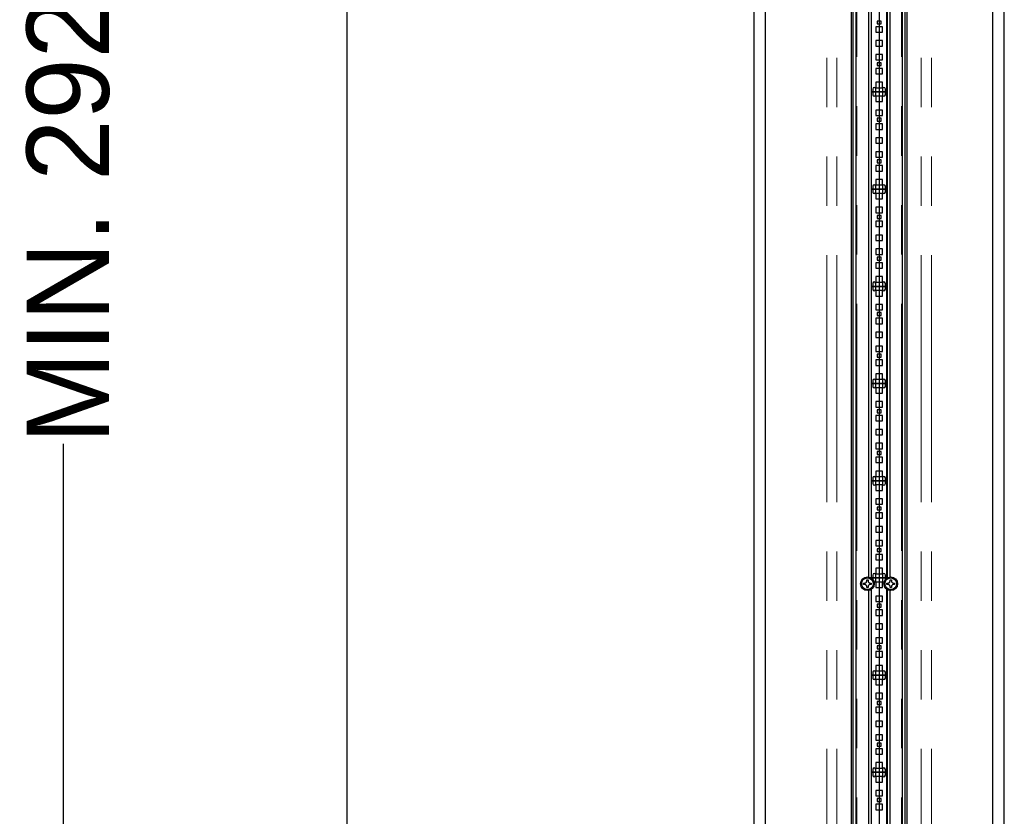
# Model space of a CAD drawing. Header units: millimetres. Extents: x 75 to 4122, y 120 to 5820.
# Tile 43 of 49: x 2187 to 2693, y 3309 to 3718. Entities that reach past the tile are written whole.
import ezdxf

# ---------------------------------------------------------------- set-up
doc = ezdxf.new("R2010")
doc.units = ezdxf.units.MM
doc.header["$LTSCALE"] = 20
doc.linetypes.add('PHANTOM', pattern=[12.7, 6.35, -1.27, 1.27, -1.27, 1.27, -1.27])
doc.layers.add('DISEGNO', color=7, linetype='Continuous')
doc.styles.add('SLDTEXTSTYLE0', font='ASTEP-SANS-REGULAR.TTF')
doc.dimstyles.new('SLDDIMSTYLE0', dxfattribs={"dimtxt": 55.654222, "dimasz": 40, "dimexe": 0, "dimexo": 0.0625, "dimgap": 13.913556, "dimtad": 0, "dimrnd": 1e-09, "dimzin": 12, "dimdsep": 46, "dimtxsty": 'SLDTEXTSTYLE0', "dimsah": 1, "dimcen": 0.09, "dimadec": 0, "dimazin": 3, "dimtfac": 1, "dimtofl": 0, "dimtmove": 0, "dimatfit": 3, "dimfxl": 0, "dimfrac": 2, "dimtolj": 1, "dimtzin": 12, "dimarcsym": 0})

# ---------------------------------------------------------------- blocks, each defined once
blk = doc.blocks.new('_D_2')
at = {"layer": 'DISEGNO', "color": 7}
for p, q in [((2544.27, 5121.21), (2335.13, 5121.21)), ((2355.13, 5121.21), (2355.13, 3875.47)), ((2355.13, 2491.21), (2355.13, 3736.95)), ((2544.27, 2491.21), (2335.13, 2491.21))]:
    blk.add_line(p, q, dxfattribs=at)
for points in [[(2355.13, 5121.21), (2347.63, 5081.21), (2362.63, 5081.21)], [(2355.13, 2491.21), (2362.63, 2531.21), (2347.63, 2531.21)]]:
    blk.add_solid(points, dxfattribs=at)
at = {"layer": 'DISEGNO', "color": 7, "insert": (2336.06, 3736.95), "char_height": 42.333, "attachment_point": 1, "rotation": 90, "style": 'SLDTEXTSTYLE0'}
blk.add_mtext('2630', dxfattribs=at)
blk = doc.blocks.new('_D_3')
at = {"layer": 'DISEGNO', "color": 7}
for p, q in [((2581.14, 5589.21), (2189.37, 5589.21)), ((2209.37, 5589.21), (2209.37, 4112.15)), ((2209.37, 2023.21), (2209.37, 3500.27)), ((2581.14, 2023.21), (2189.37, 2023.21))]:
    blk.add_line(p, q, dxfattribs=at)
for points in [[(2209.37, 5589.21), (2201.87, 5549.21), (2216.87, 5549.21)], [(2209.37, 2023.21), (2216.87, 2063.21), (2201.87, 2063.21)]]:
    blk.add_solid(points, dxfattribs=at)
at = {"layer": 'DISEGNO', "color": 7, "attachment_point": 1, "rotation": 90, "style": 'SLDTEXTSTYLE0'}
for s, insert, char_height in [('3550', (2190.3, 3973.15), 42.333), ('MIN. 2920 / MAX. ', (2190.3, 3500.27), 42.3333)]:
    blk.add_mtext(s, dxfattribs=dict(at, insert=insert, char_height=char_height))

msp = doc.modelspace()

# ---------------------------------------------------------------- linework, layer by layer
at = {"color": 7, "linetype": 'Continuous', "lineweight": 25}
for p, q in [((2564.267, 5121.211), (2564.267, 2491.211)), ((2570.267, 2491.211), (2570.267, 5121.211)), ((2687.01, 5121.211), (2687.01, 2491.211)), ((2693.01, 2491.211), (2693.01, 5121.211)), ((2614.208, 5096.211), (2614.208, 2864.211)), ((2615.208, 5096.211), (2615.208, 2864.211)), ((2616.613, 5096.211), (2616.613, 2863.011)), ((2628.636, 5096.211), (2628.636, 2864.211)), ((2628.638, 5096.211), (2628.638, 2864.211)), ((2628.638, 5096.211), (2628.638, 2864.211)), ((2628.641, 5096.211), (2628.641, 2864.211)), ((2640.663, 2863.011), (2640.663, 5096.211)), ((2642.069, 2864.211), (2642.069, 5096.211)), ((2643.068, 2864.211), (2643.068, 5096.211)), ((2623.138, 3980.746), (2623.138, 3431.675)), ((2624.488, 3981.239), (2624.488, 3431.182)), ((2632.788, 3981.239), (2632.788, 3431.182)), ((2634.138, 3980.746), (2634.138, 3431.675)), ((2624.638, 3731.211), (2624.638, 3681.211)), ((2632.638, 3681.211), (2632.638, 3731.211)), ((2627.638, 3717.671), (2627.638, 3716.171)), ((2629.638, 3717.671), (2627.638, 3717.671)), ((2627.638, 3716.171), (2629.638, 3716.171)), ((2629.638, 3716.171), (2629.638, 3717.671)), ((2630.388, 3714.751), (2626.888, 3714.751)), ((2626.888, 3714.751), (2626.888, 3711.951)), ((2626.888, 3711.951), (2630.388, 3711.951)), ((2630.388, 3711.951), (2630.388, 3714.751)), ((2630.388, 3707.611), (2626.888, 3707.611)), ((2626.888, 3707.611), (2626.888, 3704.811)), ((2630.388, 3704.811), (2630.388, 3707.611)), ((2626.888, 3704.811), (2630.388, 3704.811)), ((2626.888, 3700.471), (2626.888, 3697.671)), ((2630.388, 3700.471), (2626.888, 3700.471)), ((2626.888, 3697.671), (2630.388, 3697.671)), ((2627.638, 3696.251), (2627.638, 3694.751)), ((2629.638, 3696.251), (2627.638, 3696.251)), ((2629.638, 3694.751), (2629.638, 3696.251)), ((2630.388, 3697.671), (2630.388, 3700.471)), ((2630.388, 3693.331), (2626.888, 3693.331)), ((2626.888, 3693.331), (2626.888, 3690.531)), ((2626.888, 3690.531), (2630.388, 3690.531)), ((2627.638, 3694.751), (2629.638, 3694.751)), ((2630.388, 3690.531), (2630.388, 3693.331)), ((2630.388, 3686.191), (2626.888, 3686.191)), ((2626.888, 3686.191), (2626.888, 3683.391)), ((2630.388, 3683.391), (2630.388, 3686.191)), ((2624.638, 3681.211), (2624.638, 3631.211)), ((2625.388, 3681.211), (2624.638, 3681.211)), ((2624.638, 3681.211), (2625.388, 3681.211)), ((2625.388, 3682.711), (2625.388, 3681.211)), ((2625.388, 3681.211), (2625.388, 3679.711)), ((2626.888, 3681.211), (2625.388, 3681.211)), ((2625.388, 3681.211), (2626.888, 3681.211)), ((2626.888, 3683.391), (2630.388, 3683.391)), ((2626.888, 3681.211), (2626.888, 3682.711)), ((2626.888, 3679.711), (2626.888, 3681.211)), ((2630.388, 3681.211), (2626.888, 3681.211)), ((2626.888, 3681.211), (2630.388, 3681.211)), ((2630.388, 3682.711), (2630.388, 3681.211)), ((2630.388, 3681.211), (2630.388, 3679.711)), ((2631.888, 3681.211), (2630.388, 3681.211)), ((2630.388, 3681.211), (2631.888, 3681.211)), ((2631.888, 3681.211), (2631.888, 3682.711)), ((2631.888, 3679.711), (2631.888, 3681.211)), ((2632.638, 3681.211), (2631.888, 3681.211)), ((2631.888, 3681.211), (2632.638, 3681.211)), ((2632.638, 3631.211), (2632.638, 3681.211)), ((2626.888, 3679.031), (2626.888, 3676.231)), ((2630.388, 3679.031), (2626.888, 3679.031)), ((2626.888, 3676.231), (2630.388, 3676.231)), ((2630.388, 3676.231), (2630.388, 3679.031)), ((2630.388, 3671.891), (2626.888, 3671.891)), ((2626.888, 3671.891), (2626.888, 3669.091)), ((2630.388, 3669.091), (2630.388, 3671.891)), ((2626.888, 3669.091), (2630.388, 3669.091)), ((2627.638, 3667.671), (2627.638, 3666.171)), ((2629.638, 3667.671), (2627.638, 3667.671)), ((2627.638, 3666.171), (2629.638, 3666.171)), ((2629.638, 3666.171), (2629.638, 3667.671)), ((2626.888, 3664.751), (2626.888, 3661.951)), ((2630.388, 3664.751), (2626.888, 3664.751)), ((2626.888, 3661.951), (2630.388, 3661.951)), ((2630.388, 3661.951), (2630.388, 3664.751)), ((2626.888, 3657.611), (2626.888, 3654.811)), ((2630.388, 3657.611), (2626.888, 3657.611)), ((2630.388, 3654.811), (2630.388, 3657.611)), ((2626.888, 3654.811), (2630.388, 3654.811)), ((2626.888, 3650.471), (2626.888, 3647.671)), ((2630.388, 3650.471), (2626.888, 3650.471)), ((2630.388, 3647.671), (2630.388, 3650.471)), ((2626.888, 3647.671), (2630.388, 3647.671)), ((2627.638, 3646.251), (2627.638, 3644.751)), ((2629.638, 3646.251), (2627.638, 3646.251)), ((2629.638, 3644.751), (2629.638, 3646.251)), ((2626.888, 3643.331), (2626.888, 3640.531)), ((2630.388, 3643.331), (2626.888, 3643.331)), ((2626.888, 3640.531), (2630.388, 3640.531)), ((2627.638, 3644.751), (2629.638, 3644.751)), ((2630.388, 3640.531), (2630.388, 3643.331)), ((2630.388, 3636.191), (2626.888, 3636.191)), ((2626.888, 3636.191), (2626.888, 3633.391)), ((2630.388, 3633.391), (2630.388, 3636.191)), ((2624.638, 3631.211), (2624.638, 3581.211)), ((2625.388, 3631.211), (2624.638, 3631.211)), ((2624.638, 3631.211), (2625.388, 3631.211)), ((2625.388, 3632.711), (2625.388, 3631.211)), ((2625.388, 3631.211), (2625.388, 3629.711)), ((2626.888, 3631.211), (2625.388, 3631.211)), ((2625.388, 3631.211), (2626.888, 3631.211)), ((2626.888, 3633.391), (2630.388, 3633.391)), ((2626.888, 3631.211), (2626.888, 3632.711)), ((2626.888, 3629.711), (2626.888, 3631.211)), ((2630.388, 3631.211), (2626.888, 3631.211)), ((2626.888, 3631.211), (2630.388, 3631.211)), ((2630.388, 3632.711), (2630.388, 3631.211)), ((2630.388, 3631.211), (2630.388, 3629.711)), ((2631.888, 3631.211), (2630.388, 3631.211)), ((2630.388, 3631.211), (2631.888, 3631.211)), ((2631.888, 3631.211), (2631.888, 3632.711)), ((2631.888, 3629.711), (2631.888, 3631.211)), ((2632.638, 3631.211), (2631.888, 3631.211)), ((2631.888, 3631.211), (2632.638, 3631.211)), ((2632.638, 3581.211), (2632.638, 3631.211)), ((2630.388, 3629.031), (2626.888, 3629.031)), ((2626.888, 3629.031), (2626.888, 3626.231)), ((2626.888, 3626.231), (2630.388, 3626.231)), ((2630.388, 3626.231), (2630.388, 3629.031)), ((2626.888, 3621.891), (2626.888, 3619.091)), ((2630.388, 3621.891), (2626.888, 3621.891)), ((2630.388, 3619.091), (2630.388, 3621.891)), ((2626.888, 3619.091), (2630.388, 3619.091)), ((2626.888, 3614.751), (2626.888, 3611.951)), ((2630.388, 3614.751), (2626.888, 3614.751)), ((2627.638, 3617.671), (2627.638, 3616.171)), ((2629.638, 3617.671), (2627.638, 3617.671)), ((2627.638, 3616.171), (2629.638, 3616.171)), ((2629.638, 3616.171), (2629.638, 3617.671)), ((2630.388, 3611.951), (2630.388, 3614.751)), ((2626.888, 3611.951), (2630.388, 3611.951)), ((2630.388, 3607.611), (2626.888, 3607.611)), ((2626.888, 3607.611), (2626.888, 3604.811)), ((2626.888, 3604.811), (2630.388, 3604.811)), ((2630.388, 3604.811), (2630.388, 3607.611)), ((2626.888, 3600.471), (2626.888, 3597.671)), ((2630.388, 3600.471), (2626.888, 3600.471)), ((2630.388, 3597.671), (2630.388, 3600.471)), ((2626.888, 3597.671), (2630.388, 3597.671)), ((2627.638, 3596.251), (2627.638, 3594.751)), ((2629.638, 3596.251), (2627.638, 3596.251)), ((2627.638, 3594.751), (2629.638, 3594.751)), ((2629.638, 3594.751), (2629.638, 3596.251)), ((2626.888, 3593.331), (2626.888, 3590.531)), ((2630.388, 3593.331), (2626.888, 3593.331)), ((2626.888, 3590.531), (2630.388, 3590.531)), ((2630.388, 3590.531), (2630.388, 3593.331)), ((2626.888, 3586.191), (2626.888, 3583.391)), ((2630.388, 3586.191), (2626.888, 3586.191)), ((2630.388, 3583.391), (2630.388, 3586.191)), ((2624.638, 3581.211), (2624.638, 3531.211)), ((2625.388, 3581.211), (2624.638, 3581.211)), ((2624.638, 3581.211), (2625.388, 3581.211)), ((2625.388, 3582.711), (2625.388, 3581.211)), ((2625.388, 3581.211), (2625.388, 3579.711)), ((2626.888, 3581.211), (2625.388, 3581.211)), ((2625.388, 3581.211), (2626.888, 3581.211)), ((2626.888, 3583.391), (2630.388, 3583.391)), ((2626.888, 3581.211), (2626.888, 3582.711)), ((2626.888, 3579.711), (2626.888, 3581.211)), ((2630.388, 3581.211), (2626.888, 3581.211)), ((2626.888, 3581.211), (2630.388, 3581.211)), ((2630.388, 3582.711), (2630.388, 3581.211)), ((2630.388, 3581.211), (2630.388, 3579.711)), ((2631.888, 3581.211), (2630.388, 3581.211)), ((2630.388, 3581.211), (2631.888, 3581.211)), ((2631.888, 3581.211), (2631.888, 3582.711)), ((2631.888, 3579.711), (2631.888, 3581.211)), ((2632.638, 3581.211), (2631.888, 3581.211)), ((2631.888, 3581.211), (2632.638, 3581.211)), ((2632.638, 3531.211), (2632.638, 3581.211)), ((2626.888, 3579.031), (2626.888, 3576.231)), ((2630.388, 3579.031), (2626.888, 3579.031)), ((2626.888, 3576.231), (2630.388, 3576.231)), ((2630.388, 3576.231), (2630.388, 3579.031)), ((2630.388, 3571.891), (2626.888, 3571.891)), ((2626.888, 3571.891), (2626.888, 3569.091)), ((2626.888, 3569.091), (2630.388, 3569.091)), ((2630.388, 3569.091), (2630.388, 3571.891)), ((2630.388, 3564.751), (2626.888, 3564.751)), ((2626.888, 3564.751), (2626.888, 3561.951)), ((2627.638, 3567.671), (2627.638, 3566.171)), ((2629.638, 3567.671), (2627.638, 3567.671)), ((2627.638, 3566.171), (2629.638, 3566.171)), ((2629.638, 3566.171), (2629.638, 3567.671)), ((2630.388, 3561.951), (2630.388, 3564.751)), ((2626.888, 3561.951), (2630.388, 3561.951)), ((2630.388, 3557.611), (2626.888, 3557.611)), ((2626.888, 3557.611), (2626.888, 3554.811)), ((2626.888, 3554.811), (2630.388, 3554.811)), ((2630.388, 3554.811), (2630.388, 3557.611)), ((2630.388, 3550.471), (2626.888, 3550.471)), ((2626.888, 3550.471), (2626.888, 3547.671)), ((2630.388, 3547.671), (2630.388, 3550.471)), ((2626.888, 3547.671), (2630.388, 3547.671)), ((2627.638, 3546.251), (2627.638, 3544.751)), ((2629.638, 3546.251), (2627.638, 3546.251)), ((2627.638, 3544.751), (2629.638, 3544.751)), ((2629.638, 3544.751), (2629.638, 3546.251)), ((2626.888, 3543.331), (2626.888, 3540.531)), ((2630.388, 3543.331), (2626.888, 3543.331)), ((2626.888, 3540.531), (2630.388, 3540.531)), ((2630.388, 3540.531), (2630.388, 3543.331)), ((2630.388, 3536.191), (2626.888, 3536.191)), ((2626.888, 3536.191), (2626.888, 3533.391)), ((2630.388, 3533.391), (2630.388, 3536.191)), ((2624.638, 3531.211), (2625.388, 3531.211)), ((2624.638, 3531.211), (2624.638, 3481.211)), ((2625.388, 3531.211), (2624.638, 3531.211)), ((2625.388, 3532.711), (2625.388, 3531.211)), ((2625.388, 3531.211), (2626.888, 3531.211)), ((2625.388, 3531.211), (2625.388, 3529.711)), ((2626.888, 3531.211), (2625.388, 3531.211)), ((2626.888, 3533.391), (2630.388, 3533.391)), ((2626.888, 3531.211), (2626.888, 3532.711)), ((2626.888, 3531.211), (2630.388, 3531.211)), ((2626.888, 3529.711), (2626.888, 3531.211)), ((2630.388, 3531.211), (2626.888, 3531.211)), ((2630.388, 3529.031), (2626.888, 3529.031)), ((2626.888, 3529.031), (2626.888, 3526.231)), ((2630.388, 3532.711), (2630.388, 3531.211)), ((2630.388, 3531.211), (2631.888, 3531.211)), ((2630.388, 3531.211), (2630.388, 3529.711)), ((2631.888, 3531.211), (2630.388, 3531.211)), ((2630.388, 3526.231), (2630.388, 3529.031)), ((2631.888, 3531.211), (2631.888, 3532.711)), ((2631.888, 3531.211), (2632.638, 3531.211)), ((2631.888, 3529.711), (2631.888, 3531.211)), ((2632.638, 3531.211), (2631.888, 3531.211)), ((2632.638, 3481.211), (2632.638, 3531.211)), ((2626.888, 3526.231), (2630.388, 3526.231)), ((2626.888, 3521.891), (2626.888, 3519.091)), ((2630.388, 3521.891), (2626.888, 3521.891)), ((2626.888, 3519.091), (2630.388, 3519.091)), ((2630.388, 3519.091), (2630.388, 3521.891)), ((2626.888, 3514.751), (2626.888, 3511.951)), ((2630.388, 3514.751), (2626.888, 3514.751)), ((2627.638, 3517.671), (2627.638, 3516.171)), ((2629.638, 3517.671), (2627.638, 3517.671)), ((2627.638, 3516.171), (2629.638, 3516.171)), ((2629.638, 3516.171), (2629.638, 3517.671)), ((2630.388, 3511.951), (2630.388, 3514.751)), ((2626.888, 3511.951), (2630.388, 3511.951)), ((2630.388, 3507.611), (2626.888, 3507.611)), ((2626.888, 3507.611), (2626.888, 3504.811)), ((2626.888, 3504.811), (2630.388, 3504.811)), ((2630.388, 3504.811), (2630.388, 3507.611)), ((2630.388, 3500.471), (2626.888, 3500.471)), ((2626.888, 3500.471), (2626.888, 3497.671)), ((2630.388, 3497.671), (2630.388, 3500.471)), ((2626.888, 3497.671), (2630.388, 3497.671)), ((2626.888, 3493.331), (2626.888, 3490.531)), ((2630.388, 3493.331), (2626.888, 3493.331)), ((2627.638, 3496.251), (2627.638, 3494.751)), ((2629.638, 3496.251), (2627.638, 3496.251)), ((2627.638, 3494.751), (2629.638, 3494.751)), ((2629.638, 3494.751), (2629.638, 3496.251)), ((2630.388, 3490.531), (2630.388, 3493.331)), ((2626.888, 3490.531), (2630.388, 3490.531)), ((2626.888, 3486.191), (2626.888, 3483.391)), ((2630.388, 3486.191), (2626.888, 3486.191)), ((2626.888, 3483.391), (2630.388, 3483.391)), ((2630.388, 3483.391), (2630.388, 3486.191)), ((2624.638, 3481.211), (2625.388, 3481.211)), ((2624.638, 3481.211), (2624.638, 3431.211)), ((2625.388, 3481.211), (2624.638, 3481.211)), ((2625.388, 3482.711), (2625.388, 3481.211)), ((2625.388, 3481.211), (2626.888, 3481.211)), ((2625.388, 3481.211), (2625.388, 3479.711)), ((2626.888, 3481.211), (2625.388, 3481.211)), ((2626.888, 3481.211), (2626.888, 3482.711)), ((2626.888, 3481.211), (2630.388, 3481.211)), ((2626.888, 3479.711), (2626.888, 3481.211)), ((2630.388, 3481.211), (2626.888, 3481.211)), ((2626.888, 3479.031), (2626.888, 3476.231)), ((2630.388, 3479.031), (2626.888, 3479.031)), ((2630.388, 3482.711), (2630.388, 3481.211)), ((2630.388, 3481.211), (2631.888, 3481.211)), ((2630.388, 3481.211), (2630.388, 3479.711)), ((2631.888, 3481.211), (2630.388, 3481.211)), ((2630.388, 3476.231), (2630.388, 3479.031)), ((2631.888, 3481.211), (2631.888, 3482.711)), ((2631.888, 3481.211), (2632.638, 3481.211)), ((2631.888, 3479.711), (2631.888, 3481.211)), ((2632.638, 3481.211), (2631.888, 3481.211)), ((2632.638, 3431.211), (2632.638, 3481.211)), ((2626.888, 3476.231), (2630.388, 3476.231)), ((2630.388, 3471.891), (2626.888, 3471.891)), ((2626.888, 3471.891), (2626.888, 3469.091)), ((2626.888, 3469.091), (2630.388, 3469.091)), ((2630.388, 3469.091), (2630.388, 3471.891)), ((2626.888, 3464.751), (2626.888, 3461.951)), ((2630.388, 3464.751), (2626.888, 3464.751)), ((2627.638, 3467.671), (2627.638, 3466.171)), ((2629.638, 3467.671), (2627.638, 3467.671)), ((2627.638, 3466.171), (2629.638, 3466.171)), ((2629.638, 3466.171), (2629.638, 3467.671)), ((2630.388, 3461.951), (2630.388, 3464.751)), ((2626.888, 3461.951), (2630.388, 3461.951)), ((2626.888, 3457.611), (2626.888, 3454.811)), ((2630.388, 3457.611), (2626.888, 3457.611)), ((2630.388, 3454.811), (2630.388, 3457.611)), ((2626.888, 3454.811), (2630.388, 3454.811)), ((2630.388, 3450.471), (2626.888, 3450.471)), ((2626.888, 3450.471), (2626.888, 3447.671)), ((2626.888, 3447.671), (2630.388, 3447.671)), ((2630.388, 3447.671), (2630.388, 3450.471)), ((2626.888, 3443.331), (2626.888, 3440.531)), ((2630.388, 3443.331), (2626.888, 3443.331)), ((2627.638, 3446.251), (2627.638, 3444.751)), ((2629.638, 3446.251), (2627.638, 3446.251)), ((2627.638, 3444.751), (2629.638, 3444.751)), ((2629.638, 3444.751), (2629.638, 3446.251)), ((2630.388, 3440.531), (2630.388, 3443.331)), ((2626.888, 3440.531), (2630.388, 3440.531)), ((2625.388, 3432.711), (2625.388, 3431.211)), ((2626.888, 3436.191), (2626.888, 3433.391)), ((2630.388, 3436.191), (2626.888, 3436.191)), ((2626.888, 3433.391), (2630.388, 3433.391)), ((2626.888, 3431.211), (2626.888, 3432.711)), ((2630.388, 3433.391), (2630.388, 3436.191)), ((2630.388, 3432.711), (2630.388, 3431.211)), ((2631.888, 3431.211), (2631.888, 3432.711)), ((2620.638, 3428.586), (2621.263, 3428.586)), ((2620.638, 3427.836), (2620.638, 3428.586)), ((2621.263, 3427.836), (2620.638, 3427.836)), ((2622.263, 3430.211), (2623.013, 3430.211)), ((2622.263, 3429.586), (2622.263, 3430.211)), ((2623.013, 3430.211), (2623.013, 3429.586)), ((2624.013, 3428.586), (2624.638, 3428.586)), ((2624.638, 3427.836), (2624.013, 3427.836)), ((2624.638, 3431.211), (2624.638, 3431.083)), ((2625.388, 3431.211), (2624.638, 3431.211)), ((2624.638, 3431.211), (2625.388, 3431.211)), ((2624.638, 3428.586), (2624.638, 3427.836)), ((2625.388, 3431.211), (2625.388, 3430.376)), ((2626.888, 3431.211), (2625.388, 3431.211)), ((2625.388, 3431.211), (2626.888, 3431.211)), ((2626.888, 3429.711), (2626.888, 3431.211)), ((2630.388, 3431.211), (2626.888, 3431.211)), ((2626.888, 3431.211), (2630.388, 3431.211)), ((2626.888, 3429.031), (2626.888, 3426.231)), ((2630.388, 3429.031), (2626.888, 3429.031)), ((2630.388, 3431.211), (2630.388, 3429.711)), ((2631.888, 3431.211), (2630.388, 3431.211)), ((2630.388, 3431.211), (2631.888, 3431.211)), ((2630.388, 3426.231), (2630.388, 3429.031)), ((2631.888, 3430.376), (2631.888, 3431.211)), ((2632.638, 3431.211), (2631.888, 3431.211)), ((2631.888, 3431.211), (2632.638, 3431.211)), ((2632.638, 3431.083), (2632.638, 3431.211)), ((2632.638, 3428.586), (2633.263, 3428.586)), ((2632.638, 3427.836), (2632.638, 3428.586)), ((2633.263, 3427.836), (2632.638, 3427.836)), ((2634.263, 3430.211), (2635.013, 3430.211)), ((2634.263, 3429.586), (2634.263, 3430.211)), ((2635.013, 3430.211), (2635.013, 3429.586)), ((2636.013, 3428.586), (2636.638, 3428.586)), ((2636.638, 3427.836), (2636.013, 3427.836)), ((2636.638, 3428.586), (2636.638, 3427.836)), ((2622.263, 3426.211), (2622.263, 3426.836)), ((2623.013, 3426.211), (2622.263, 3426.211)), ((2623.013, 3426.836), (2623.013, 3426.211)), ((2623.138, 3424.746), (2623.138, 2875.675)), ((2624.488, 3425.239), (2624.488, 2875.182)), ((2624.638, 3425.338), (2624.638, 3381.211)), ((2626.888, 3426.231), (2630.388, 3426.231)), ((2632.638, 3381.211), (2632.638, 3425.338)), ((2632.788, 3425.239), (2632.788, 2875.182)), ((2634.138, 3424.746), (2634.138, 2875.675)), ((2634.263, 3426.211), (2634.263, 3426.836)), ((2635.013, 3426.211), (2634.263, 3426.211)), ((2635.013, 3426.836), (2635.013, 3426.211)), ((2626.888, 3421.891), (2626.888, 3419.091)), ((2630.388, 3421.891), (2626.888, 3421.891)), ((2626.888, 3419.091), (2630.388, 3419.091)), ((2627.638, 3417.671), (2627.638, 3416.171)), ((2629.638, 3417.671), (2627.638, 3417.671)), ((2629.638, 3416.171), (2629.638, 3417.671)), ((2630.388, 3419.091), (2630.388, 3421.891)), ((2626.888, 3414.751), (2626.888, 3411.951)), ((2630.388, 3414.751), (2626.888, 3414.751)), ((2627.638, 3416.171), (2629.638, 3416.171)), ((2630.388, 3411.951), (2630.388, 3414.751)), ((2626.888, 3411.951), (2630.388, 3411.951)), ((2630.388, 3407.611), (2626.888, 3407.611)), ((2626.888, 3407.611), (2626.888, 3404.811)), ((2630.388, 3404.811), (2630.388, 3407.611)), ((2626.888, 3404.811), (2630.388, 3404.811)), ((2626.888, 3400.471), (2626.888, 3397.671)), ((2630.388, 3400.471), (2626.888, 3400.471)), ((2626.888, 3397.671), (2630.388, 3397.671)), ((2630.388, 3397.671), (2630.388, 3400.471)), ((2626.888, 3393.331), (2626.888, 3390.531)), ((2630.388, 3393.331), (2626.888, 3393.331)), ((2627.638, 3396.251), (2627.638, 3394.751)), ((2629.638, 3396.251), (2627.638, 3396.251)), ((2627.638, 3394.751), (2629.638, 3394.751)), ((2629.638, 3394.751), (2629.638, 3396.251)), ((2630.388, 3390.531), (2630.388, 3393.331)), ((2626.888, 3390.531), (2630.388, 3390.531)), ((2625.388, 3382.711), (2625.388, 3381.211)), ((2626.888, 3386.191), (2626.888, 3383.391)), ((2630.388, 3386.191), (2626.888, 3386.191)), ((2626.888, 3383.391), (2630.388, 3383.391)), ((2626.888, 3381.211), (2626.888, 3382.711)), ((2630.388, 3383.391), (2630.388, 3386.191)), ((2630.388, 3382.711), (2630.388, 3381.211)), ((2631.888, 3381.211), (2631.888, 3382.711)), ((2624.638, 3381.211), (2625.388, 3381.211)), ((2624.638, 3381.211), (2624.638, 3331.211)), ((2625.388, 3381.211), (2624.638, 3381.211)), ((2625.388, 3381.211), (2626.888, 3381.211)), ((2625.388, 3381.211), (2625.388, 3379.711)), ((2626.888, 3381.211), (2625.388, 3381.211)), ((2626.888, 3381.211), (2630.388, 3381.211)), ((2626.888, 3379.711), (2626.888, 3381.211)), ((2630.388, 3381.211), (2626.888, 3381.211)), ((2626.888, 3379.031), (2626.888, 3376.231)), ((2630.388, 3379.031), (2626.888, 3379.031)), ((2630.388, 3381.211), (2631.888, 3381.211)), ((2631.888, 3381.211), (2630.388, 3381.211)), ((2630.388, 3381.211), (2630.388, 3379.711)), ((2630.388, 3376.231), (2630.388, 3379.031)), ((2631.888, 3381.211), (2632.638, 3381.211)), ((2631.888, 3379.711), (2631.888, 3381.211)), ((2632.638, 3381.211), (2631.888, 3381.211)), ((2632.638, 3331.211), (2632.638, 3381.211)), ((2626.888, 3376.231), (2630.388, 3376.231)), ((2626.888, 3371.891), (2626.888, 3369.091)), ((2630.388, 3371.891), (2626.888, 3371.891)), ((2630.388, 3369.091), (2630.388, 3371.891)), ((2626.888, 3369.091), (2630.388, 3369.091)), ((2627.638, 3367.671), (2627.638, 3366.171)), ((2629.638, 3367.671), (2627.638, 3367.671)), ((2629.638, 3366.171), (2629.638, 3367.671)), ((2626.888, 3364.751), (2626.888, 3361.951)), ((2630.388, 3364.751), (2626.888, 3364.751)), ((2626.888, 3361.951), (2630.388, 3361.951)), ((2627.638, 3366.171), (2629.638, 3366.171)), ((2630.388, 3361.951), (2630.388, 3364.751)), ((2630.388, 3357.611), (2626.888, 3357.611)), ((2626.888, 3357.611), (2626.888, 3354.811)), ((2630.388, 3354.811), (2630.388, 3357.611)), ((2626.888, 3354.811), (2630.388, 3354.811)), ((2626.888, 3350.471), (2626.888, 3347.671)), ((2630.388, 3350.471), (2626.888, 3350.471)), ((2626.888, 3347.671), (2630.388, 3347.671)), ((2627.638, 3346.251), (2627.638, 3344.751)), ((2629.638, 3346.251), (2627.638, 3346.251)), ((2629.638, 3344.751), (2629.638, 3346.251)), ((2630.388, 3347.671), (2630.388, 3350.471)), ((2626.888, 3343.331), (2626.888, 3340.531)), ((2630.388, 3343.331), (2626.888, 3343.331)), ((2627.638, 3344.751), (2629.638, 3344.751)), ((2630.388, 3340.531), (2630.388, 3343.331)), ((2626.888, 3340.531), (2630.388, 3340.531)), ((2626.888, 3336.191), (2626.888, 3333.391)), ((2630.388, 3336.191), (2626.888, 3336.191)), ((2630.388, 3333.391), (2630.388, 3336.191)), ((2624.638, 3331.211), (2624.638, 3281.211)), ((2625.388, 3331.211), (2624.638, 3331.211)), ((2624.638, 3331.211), (2625.388, 3331.211)), ((2625.388, 3332.711), (2625.388, 3331.211)), ((2625.388, 3331.211), (2625.388, 3329.711)), ((2626.888, 3331.211), (2625.388, 3331.211)), ((2625.388, 3331.211), (2626.888, 3331.211)), ((2626.888, 3333.391), (2630.388, 3333.391)), ((2626.888, 3331.211), (2626.888, 3332.711)), ((2626.888, 3329.711), (2626.888, 3331.211)), ((2630.388, 3331.211), (2626.888, 3331.211)), ((2626.888, 3331.211), (2630.388, 3331.211)), ((2630.388, 3332.711), (2630.388, 3331.211)), ((2630.388, 3331.211), (2630.388, 3329.711)), ((2631.888, 3331.211), (2630.388, 3331.211)), ((2630.388, 3331.211), (2631.888, 3331.211)), ((2631.888, 3331.211), (2631.888, 3332.711)), ((2631.888, 3329.711), (2631.888, 3331.211)), ((2632.638, 3331.211), (2631.888, 3331.211)), ((2631.888, 3331.211), (2632.638, 3331.211)), ((2632.638, 3281.211), (2632.638, 3331.211)), ((2630.388, 3329.031), (2626.888, 3329.031)), ((2626.888, 3329.031), (2626.888, 3326.231)), ((2626.888, 3326.231), (2630.388, 3326.231)), ((2630.388, 3326.231), (2630.388, 3329.031)), ((2630.388, 3321.891), (2626.888, 3321.891)), ((2626.888, 3321.891), (2626.888, 3319.091)), ((2630.388, 3319.091), (2630.388, 3321.891)), ((2626.888, 3319.091), (2630.388, 3319.091)), ((2627.638, 3317.671), (2627.638, 3316.171)), ((2629.638, 3317.671), (2627.638, 3317.671)), ((2627.638, 3316.171), (2629.638, 3316.171)), ((2629.638, 3316.171), (2629.638, 3317.671)), ((2630.388, 3314.751), (2626.888, 3314.751)), ((2626.888, 3314.751), (2626.888, 3311.951)), ((2626.888, 3311.951), (2630.388, 3311.951)), ((2630.388, 3311.951), (2630.388, 3314.751))]:
    msp.add_line(p, q, dxfattribs=at)
at = {"color": 250, "linetype": 'PHANTOM', "lineweight": 18}
for p, q in [((2601.761, 5121.211), (2601.761, 2863.011)), ((2606.931, 5121.211), (2606.931, 2863.011)), ((2650.346, 5121.211), (2650.346, 2863.011)), ((2655.515, 5121.211), (2655.515, 2863.011)), ((2614.302, 5096.211), (2614.302, 2864.211)), ((2614.357, 5096.211), (2614.357, 2864.211)), ((2615.303, 5096.211), (2615.303, 2864.211)), ((2615.342, 5096.211), (2615.342, 2864.211)), ((2617.113, 5096.211), (2617.113, 2863.011)), ((2640.163, 5096.211), (2640.163, 2863.011)), ((2641.918, 5096.211), (2641.918, 2864.211)), ((2641.984, 5096.211), (2641.984, 2864.211)), ((2642.92, 5096.211), (2642.92, 2864.211)), ((2642.96, 5096.211), (2642.96, 2864.211))]:
    msp.add_line(p, q, dxfattribs=at)
at = {"color": 7, "linetype": 'Continuous', "lineweight": 25}
for centre, radius in [((2622.638, 3428.211), 3.5), ((2622.638, 3428.211), 3), ((2634.638, 3428.211), 3.5), ((2634.638, 3428.211), 3)]:
    msp.add_circle(centre, radius, dxfattribs=at)
for centre, start, end in [((2626.138, 3682.711), 0, 180), ((2631.138, 3682.711), 0, 180), ((2626.138, 3679.711), 180, 0), ((2631.138, 3679.711), 180, 0), ((2626.138, 3632.711), 0, 180), ((2626.138, 3629.711), 180, 0), ((2631.138, 3632.711), 0, 180), ((2631.138, 3629.711), 180, 0), ((2626.138, 3582.711), 0, 180), ((2626.138, 3579.711), 180, 0), ((2631.138, 3582.711), 0, 180), ((2631.138, 3579.711), 180, 0), ((2626.138, 3532.711), 360, 180), ((2626.138, 3529.711), 180, 0), ((2631.138, 3532.711), 0, 180), ((2631.138, 3529.711), 180, 0), ((2626.138, 3482.711), 360, 180), ((2631.138, 3482.711), 0, 180), ((2626.138, 3479.711), 180, 0), ((2631.138, 3479.711), 180, 0), ((2626.138, 3432.711), 360, 180), ((2631.138, 3432.711), 0, 180), ((2626.138, 3429.711), 263.7002, 0), ((2631.138, 3429.711), 180, 276.2998), ((2626.138, 3382.711), 360, 180), ((2631.138, 3382.711), 0, 180), ((2626.138, 3379.711), 180, 0), ((2631.138, 3379.711), 180, 0), ((2626.138, 3332.711), 360, 180), ((2631.138, 3332.711), 0, 180), ((2626.138, 3329.711), 180, 0), ((2631.138, 3329.711), 180, 0)]:
    msp.add_arc(centre, 0.75, start, end, dxfattribs=at)
for points in [[(2621.263, 3428.586), (2621.371, 3428.596), (2621.588, 3428.616), (2621.882, 3428.778), (2622.106, 3429.017), (2622.24, 3429.299), (2622.256, 3429.493), (2622.263, 3429.586)], [(2622.263, 3426.836), (2622.253, 3426.944), (2622.233, 3427.16), (2622.071, 3427.455), (2621.832, 3427.678), (2621.55, 3427.813), (2621.355, 3427.828), (2621.263, 3427.836)], [(2623.013, 3429.586), (2623.023, 3429.478), (2623.044, 3429.261), (2623.206, 3428.966), (2623.445, 3428.743), (2623.727, 3428.608), (2623.921, 3428.593), (2624.013, 3428.586)], [(2624.013, 3427.836), (2623.905, 3427.825), (2623.689, 3427.805), (2623.394, 3427.643), (2623.171, 3427.404), (2623.036, 3427.122), (2623.021, 3426.928), (2623.013, 3426.836)], [(2633.263, 3428.586), (2633.371, 3428.596), (2633.588, 3428.616), (2633.882, 3428.778), (2634.106, 3429.017), (2634.24, 3429.299), (2634.256, 3429.493), (2634.263, 3429.586)], [(2634.263, 3426.836), (2634.253, 3426.944), (2634.233, 3427.16), (2634.071, 3427.455), (2633.832, 3427.678), (2633.55, 3427.813), (2633.355, 3427.828), (2633.263, 3427.836)], [(2635.013, 3429.586), (2635.023, 3429.478), (2635.044, 3429.261), (2635.206, 3428.966), (2635.445, 3428.743), (2635.727, 3428.608), (2635.921, 3428.593), (2636.013, 3428.586)], [(2636.013, 3427.836), (2635.905, 3427.825), (2635.689, 3427.805), (2635.394, 3427.643), (2635.171, 3427.404), (2635.036, 3427.122), (2635.021, 3426.928), (2635.013, 3426.836)]]:
    msp.add_open_spline(points, degree=3, knots=[0, 0, 0, 0, 0.2094219, 0.419176, 0.6217876, 0.8210022, 1, 1, 1, 1], dxfattribs=at)

# ---------------------------------------------------------------- dimensions: what is measured, and where the dimension line sits
at = {"layer": 'DISEGNO', "color": 7}
dim = msp.add_linear_dim(base=(2209.373, 5589.211), p1=(2601.138, 2023.211), p2=(2601.138, 5589.211), angle=90, text='MIN. 2920 / MAX. <>', dimstyle='SLDDIMSTYLE0', dxfattribs=at)
dim.commit()
dim.dimension.update_dxf_attribs({"geometry": '_D_3', "text_midpoint": (2209.373, 3806.211), "dimtype": 160})
dim = msp.add_linear_dim(base=(2355.131, 2491.211), p1=(2564.267, 5121.211), p2=(2564.267, 2491.211), angle=90, dimstyle='SLDDIMSTYLE0', dxfattribs=at)
dim.commit()
dim.dimension.update_dxf_attribs({"geometry": '_D_2', "text_midpoint": (2355.131, 3806.211), "dimtype": 160})

doc.saveas('drawing.dxf')
